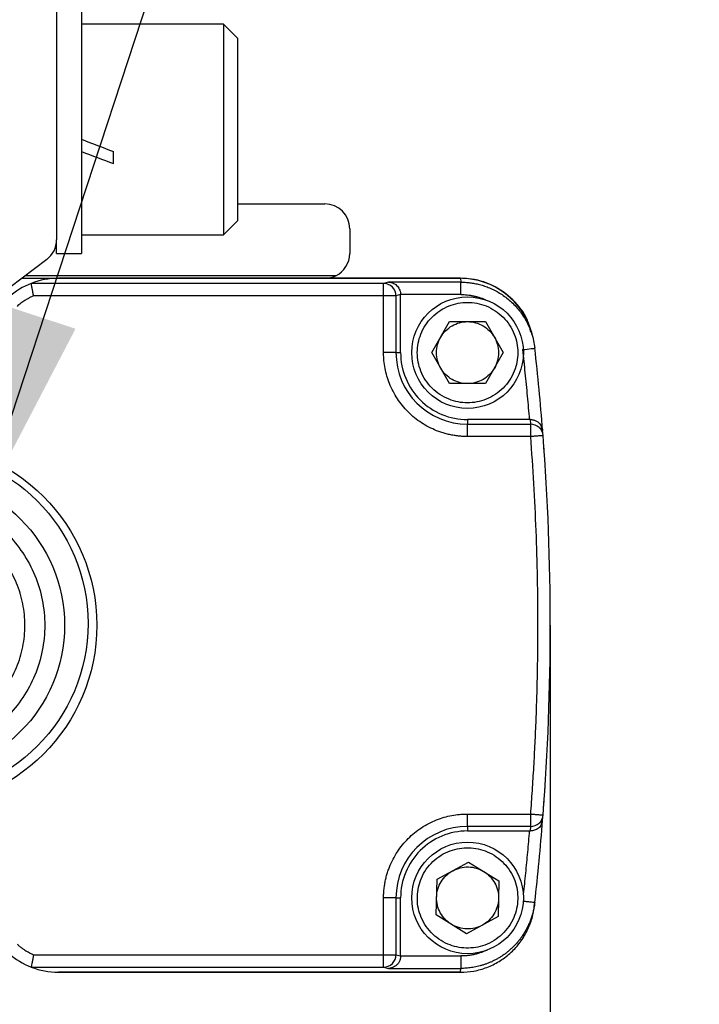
# Model space of a CAD drawing. Header units: millimetres. Extents: x 16 to 683, y 16 to 524.
# Tile 4 of 17: x 76 to 103, y 105 to 145. Entities that reach past the tile are written whole.
import ezdxf

# ---------------------------------------------------------------- set-up
doc = ezdxf.new("R2010")
doc.units = ezdxf.units.MM
doc.header["$LTSCALE"] = 2.5
doc.layers.add('DIMENSIONS', color=140, linetype='Continuous', lineweight=25)
doc.styles.add('SLDTEXTSTYLE0', font='TXT', dxfattribs={"width": 0.7})
doc.dimstyles.new('SLDDIMSTYLE0', dxfattribs={"dimtxt": 5.39502, "dimasz": 8.255, "dimexe": 0, "dimexo": 0.0625, "dimgap": 1.348755, "dimtad": 0, "dimtih": 1, "dimtoh": 1, "dimrnd": 1e-09, "dimzin": 4, "dimdsep": 46, "dimtxsty": 'SLDTEXTSTYLE0', "dimsah": 1, "dimcen": 0.09, "dimadec": 0, "dimazin": 1, "dimtfac": 1, "dimtofl": 0, "dimtmove": 0, "dimatfit": 3, "dimfxl": 0, "dimfrac": 2, "dimtolj": 1, "dimtzin": 12, "dimarcsym": 0})
doc.dimstyles.new('SLDDIMSTYLE1', dxfattribs={"dimtxt": 5.39502, "dimasz": 8.255, "dimexe": 0, "dimexo": 0.0625, "dimgap": 1.348755, "dimtad": 0, "dimtih": 1, "dimtoh": 1, "dimrnd": 1e-09, "dimzin": 12, "dimdsep": 46, "dimtxsty": 'SLDTEXTSTYLE0', "dimsah": 1, "dimcen": 0.09, "dimadec": 0, "dimazin": 3, "dimtfac": 1, "dimtofl": 0, "dimtmove": 0, "dimatfit": 3, "dimfxl": 0, "dimfrac": 2, "dimtolj": 1, "dimtzin": 12, "dimarcsym": 0})
doc.dimstyles.new('SLDDIMSTYLE2', dxfattribs={"dimtxt": 0.18, "dimasz": 8.255, "dimexe": 0, "dimexo": 0.0625, "dimgap": 0, "dimtad": 0, "dimtih": 1, "dimtoh": 1, "dimdec": 0, "dimrnd": 1e-09, "dimzin": 0, "dimdsep": 46, "dimtxsty": 'Standard', "dimsah": 1, "dimcen": 0.09, "dimadec": 0, "dimazin": 0, "dimtfac": 8.255, "dimtdec": 0, "dimtofl": 0, "dimtmove": 0, "dimatfit": 3, "dimfxl": 0, "dimfrac": 2, "dimtolj": 1, "dimtzin": 0, "dimarcsym": 0})

# ---------------------------------------------------------------- blocks, each defined once
blk = doc.blocks.new('_D_3')
at = {"layer": 'DIMENSIONS'}
for p, q in [((47.183, 131.906), (47.183, 78.352)), ((97.271, 116.906), (97.271, 78.352)), ((47.183, 86.29), (56.974, 86.29)), ((64.285, 86.29), (62.473, 86.29)), ((62.473, 86.29), (62.473, 77.715)), ((80.317, 86.29), (82.128, 86.29)), ((82.128, 86.29), (82.128, 77.715)), ((97.271, 86.29), (87.627, 86.29)), ((62.473, 77.715), (64.285, 77.715)), ((82.128, 77.715), (80.317, 77.715))]:
    blk.add_line(p, q, dxfattribs=at)
for points in [[(47.183, 86.29), (55.438, 85.02), (55.438, 87.56)], [(97.271, 86.29), (89.016, 87.56), (89.016, 85.02)]]:
    blk.add_solid(points, dxfattribs=at)
at = {"layer": 'DIMENSIONS', "char_height": 5.2917, "attachment_point": 1, "style": 'SLDTEXTSTYLE0'}
for s, insert in [('50.1', (64.285, 94.319)), ('1.97', (64.285, 84.536))]:
    blk.add_mtext(s, dxfattribs=dict(at, insert=insert))
blk = doc.blocks.new('_D_4')
at = {"layer": 'DIMENSIONS'}
for p, q in [((58.008, 150.081), (22.51, 150.081)), ((30.448, 150.081), (30.448, 138.157)), ((22.432, 128.375), (20.62, 128.375)), ((20.62, 128.375), (20.62, 119.801)), ((38.464, 128.375), (40.276, 128.375)), ((40.276, 128.375), (40.276, 119.801)), ((20.62, 119.801), (22.432, 119.801)), ((40.276, 119.801), (38.464, 119.801)), ((30.448, 106.081), (30.448, 118.593)), ((74.258, 106.081), (22.51, 106.081))]:
    blk.add_line(p, q, dxfattribs=at)
for points in [[(30.448, 150.081), (29.178, 141.826), (31.718, 141.826)], [(30.448, 106.081), (31.718, 114.336), (29.178, 114.336)]]:
    blk.add_solid(points, dxfattribs=at)
at = {"layer": 'DIMENSIONS', "char_height": 5.2917, "attachment_point": 1, "style": 'SLDTEXTSTYLE0'}
for s, insert in [('44.0', (22.432, 136.404)), ('1.73', (22.432, 126.622))]:
    blk.add_mtext(s, dxfattribs=dict(at, insert=insert))

msp = doc.modelspace()

# ---------------------------------------------------------------- linework, layer by layer
for p, q in [((77.362, 145.141), (77.362, 135.638)), ((78.362, 145.081), (78.362, 135.081)), ((84.096, 144.331), (78.362, 144.331)), ((84.662, 143.764), (84.096, 144.331)), ((84.096, 144.331), (84.096, 135.831)), ((84.662, 143.764), (84.662, 136.398)), ((79.662, 138.712), (79.662, 139.195)), ((84.662, 137.081), (88.183, 137.081)), ((84.096, 135.831), (84.662, 136.398)), ((89.183, 136.081), (89.183, 135.081)), ((77.362, 135.081), (77.362, 135.638)), ((78.362, 135.831), (84.096, 135.831)), ((77.362, 135.081), (78.362, 135.081)), ((76.966, 134.841), (73.67, 132.344)), ((75.964, 134.081), (77.433, 134.081)), ((88.619, 134.181), (76.096, 134.181)), ((93.645, 134.081), (77.433, 134.081)), ((77.433, 134.081), (93.635, 134.081)), ((90.75, 133.924), (90.547, 133.873)), ((93.663, 133.924), (90.75, 133.924)), ((93.645, 134.081), (93.663, 133.924)), ((90.547, 133.873), (76.336, 133.873)), ((90.547, 133.373), (76.435, 133.373)), ((90.547, 131.081), (90.547, 133.373)), ((91.233, 133.422), (91.047, 133.373)), ((91.047, 133.373), (91.047, 131.081)), ((93.663, 133.424), (91.233, 133.422)), ((91.233, 131.081), (91.233, 133.422)), ((92.489, 131.081), (93.211, 132.331)), ((93.211, 132.331), (94.654, 132.331)), ((94.654, 132.331), (95.376, 131.081)), ((96.546, 131.754), (96.527, 131.915)), ((96.626, 131.421), (96.644, 131.259)), ((91.047, 131.081), (90.547, 131.081)), ((91.047, 131.081), (91.233, 131.081)), ((93.211, 129.831), (92.489, 131.081)), ((95.376, 131.081), (94.654, 129.831)), ((94.654, 129.831), (93.211, 129.831)), ((93.933, 128.381), (93.933, 128.195)), ((96.424, 128.381), (93.933, 128.381)), ((96.465, 128.381), (96.424, 128.381)), ((96.479, 128.195), (96.465, 128.381)), ((93.933, 127.696), (93.933, 128.195)), ((93.933, 128.195), (96.479, 128.195)), ((96.933, 127.907), (96.917, 128.104)), ((96.978, 127.734), (96.962, 127.937)), ((96.479, 127.696), (93.933, 127.696)), ((97, 127.435), (96.995, 127.511)), ((93.933, 112.466), (96.479, 112.466)), ((93.933, 111.967), (93.933, 112.466)), ((96.962, 112.225), (96.978, 112.428)), ((96.995, 112.651), (97, 112.727)), ((96.918, 112.059), (96.933, 112.256)), ((96.479, 111.967), (93.933, 111.967)), ((93.933, 111.967), (93.933, 111.781)), ((93.933, 111.781), (96.424, 111.781)), ((96.424, 111.781), (96.465, 111.781)), ((96.465, 111.781), (96.479, 111.967)), ((92.702, 109.835), (93.97, 110.524)), ((93.97, 110.524), (95.201, 109.77)), ((92.665, 108.392), (92.702, 109.835)), ((95.201, 109.77), (95.164, 108.327)), ((90.547, 106.789), (90.547, 109.081)), ((91.047, 109.081), (90.547, 109.081)), ((91.047, 109.081), (91.047, 106.789)), ((91.047, 109.081), (91.233, 109.081)), ((91.233, 106.74), (91.233, 109.081)), ((96.626, 108.741), (96.644, 108.903)), ((93.896, 107.638), (92.665, 108.392)), ((95.164, 108.327), (93.896, 107.638)), ((96.528, 108.25), (96.547, 108.411)), ((76.435, 106.789), (90.547, 106.789)), ((91.047, 106.789), (91.233, 106.74)), ((91.233, 106.74), (93.663, 106.738)), ((76.336, 106.289), (90.547, 106.289)), ((77.433, 106.081), (93.645, 106.081)), ((93.635, 106.081), (77.433, 106.081)), ((90.547, 106.289), (90.75, 106.238)), ((90.75, 106.238), (93.663, 106.238)), ((93.645, 106.081), (93.663, 106.238))]:
    msp.add_line(p, q)
at = {"flags": 128}
msp.add_lwpolyline([(96.544, 108.346), (96.505, 108.207), (96.309, 107.722)], dxfattribs=at)
for centre, radius in [((93.933, 131.081), 2.25), ((71.633, 120.081), 7.35), ((71.631, 120.151), 7), ((71.633, 120.081), 6.051), ((93.933, 109.081), 2.25)]:
    msp.add_circle(centre, radius)
for centre, radius, start, end in [((88.183, 136.081), 1, 0, 90), ((76.362, 135.638), 1, 307.1467, 0), ((88.183, 135.081), 1, 295.8419, 0), ((77.433, 131.08), 3.001, 90, 111.4428), ((88.183, 135.081), 1, 270, 295.8419), ((93.635, 131.081), 3, 14.5796, 90), ((77.433, 131.08), 3.001, 111.4429, 131.7934), ((90.547, 133.374), 0.5, 44.9782, 89.9776), ((90.547, 133.373), 0.5, 0.0167, 44.9812), ((-2.729, 120.081), 100, 4.50605, 6.41802), ((93.933, 131.081), 2.886, 180, 270), ((96.479, 127.695), 0.5, 47.2175, 90.0085), ((96.48, 127.696), 0.5, 4.3917, 47.2171), ((-2.729, 120.081), 100, 355.61093, 4.38907), ((96.48, 112.466), 0.5, 312.7829, 355.6083), ((96.479, 112.467), 0.5, 269.9914, 312.7825), ((-2.729, 120.081), 100, 353.58198, 355.49395), ((93.933, 109.081), 2.886, 90, 180), ((77.433, 109.082), 3.001, 228.2066, 248.5571), ((90.547, 106.789), 0.5, 315.0188, 359.9833), ((77.433, 109.082), 3.001, 248.5572, 270), ((90.547, 106.788), 0.5, 270.0224, 315.0218)]:
    msp.add_arc(centre, radius, start, end)
for centre, start_param, end_param in [((79.662, 140.081), 4.621012, 4.738932), ((78.362, 140.081), 4.738932, 4.856852)]:
    msp.add_ellipse(centre, major_axis=(11.046, -4.179), ratio=0.070182, start_param=start_param, end_param=end_param)
for points, knots in [([(90.75, 133.924), (90.771, 133.923), (90.811, 133.921), (90.866, 133.909), (90.912, 133.894), (90.968, 133.87), (91.033, 133.83), (91.104, 133.765), (91.16, 133.69), (91.202, 133.604), (91.228, 133.514), (91.231, 133.452), (91.233, 133.422)], [0, 0, 0, 0, 0.0982308, 0.1829191, 0.2540684, 0.3116872, 0.4532819, 0.5752673, 0.6938426, 0.8027718, 0.9040139, 1, 1, 1, 1]), ([(96.487, 131.902), (96.447, 132.067), (96.33, 132.561), (95.79, 133.247), (94.965, 133.839), (94.196, 134.063), (93.753, 134.077), (93.645, 134.081)], [0, 0, 0, 0, 0.1316025, 0.3931418, 0.6546765, 0.9162017, 1, 1, 1, 1]), ([(93.663, 133.424), (93.663, 133.482), (93.663, 133.546), (93.663, 133.668), (93.663, 133.727), (93.663, 133.824), (93.663, 133.863), (93.663, 133.912), (93.663, 133.923), (93.663, 133.924)], [0, 0, 0, 0, 0.25, 0.25, 0.5, 0.5, 0.75, 0.75, 1, 1, 1, 1]), ([(93.663, 133.924), (93.723, 133.923), (93.844, 133.921), (94.03, 133.903), (94.222, 133.874), (94.418, 133.83), (94.619, 133.77), (94.822, 133.694), (95.025, 133.6), (95.228, 133.487), (95.427, 133.354), (95.621, 133.201), (95.807, 133.027), (95.983, 132.832), (96.145, 132.616), (96.291, 132.38), (96.417, 132.125), (96.521, 131.851), (96.601, 131.561), (96.63, 131.361), (96.644, 131.259)], [0, 0, 0, 0, 0.0408232, 0.0833966, 0.1277017, 0.1737312, 0.2214897, 0.270983, 0.3222123, 0.3751746, 0.4298689, 0.4862948, 0.5444519, 0.604341, 0.6659611, 0.7293112, 0.7943855, 0.8611896, 0.9297388, 1, 1, 1, 1]), ([(76.435, 133.373), (76.43, 133.395), (76.421, 133.439), (76.409, 133.5), (76.398, 133.557), (76.388, 133.607), (76.379, 133.652), (76.371, 133.69), (76.362, 133.737), (76.352, 133.789), (76.343, 133.838), (76.336, 133.868), (76.336, 133.872), (76.336, 133.873)], [0, 0, 0, 0, 0.085631, 0.166445, 0.242445, 0.313636, 0.380022, 0.44161, 0.498408, 0.621692, 0.748033, 0.888381, 1, 1, 1, 1]), ([(90.547, 133.373), (90.547, 133.393), (90.547, 133.43), (90.547, 133.482), (90.547, 133.526), (90.547, 133.584), (90.547, 133.653), (90.547, 133.753), (90.547, 133.844), (90.547, 133.872), (90.547, 133.873), (90.547, 133.873)], [0, 0, 0, 0, 0.0760298, 0.1431814, 0.2014099, 0.2507763, 0.3840247, 0.5012562, 0.7463407, 0.9914368, 1, 1, 1, 1]), ([(76.435, 133.373), (76.395, 133.355), (76.314, 133.318), (76.197, 133.255), (76.064, 133.175), (75.918, 133.074), (75.817, 132.988), (75.766, 132.945)], [0, 0, 0, 0, 0.166672, 0.333346, 0.500026, 0.75002, 1, 1, 1, 1]), ([(91.047, 133.373), (91.046, 133.373), (91.043, 133.373), (91.028, 133.373), (91.002, 133.373), (90.96, 133.373), (90.899, 133.373), (90.823, 133.373), (90.742, 133.373), (90.648, 133.373), (90.584, 133.373), (90.547, 133.373)], [0, 0, 0, 0, 0.082391, 0.1650119, 0.2501674, 0.3701902, 0.5001195, 0.6170981, 0.7500688, 0.8573843, 1, 1, 1, 1]), ([(91.908, 131.081), (91.908, 130.954), (91.931, 130.699), (92.042, 130.321), (92.228, 129.961), (92.491, 129.64), (92.813, 129.376), (93.173, 129.19), (93.551, 129.079), (93.933, 129.044), (94.314, 129.079), (94.692, 129.19), (95.053, 129.376), (95.374, 129.639), (95.638, 129.961), (95.823, 130.321), (95.934, 130.699), (95.969, 131.081), (95.934, 131.463), (95.824, 131.841), (95.638, 132.201), (95.374, 132.522), (95.053, 132.786), (94.693, 132.972), (94.315, 133.083), (93.933, 133.118), (93.551, 133.083), (93.173, 132.972), (92.813, 132.786), (92.491, 132.523), (92.228, 132.201), (92.042, 131.841), (91.931, 131.463), (91.908, 131.208), (91.908, 131.081)], [0, 0, 0, 0, 0.02999, 0.060002, 0.09248, 0.125, 0.157478, 0.189998, 0.219978, 0.25, 0.27998, 0.310002, 0.34248, 0.375, 0.407478, 0.439998, 0.469978, 0.5, 0.52998, 0.560002, 0.59248, 0.625, 0.657478, 0.689998, 0.719978, 0.75, 0.77998, 0.810002, 0.84248, 0.875, 0.907478, 0.939998, 0.969989, 1, 1, 1, 1]), ([(93.663, 133.424), (93.706, 133.423), (93.791, 133.422), (93.919, 133.412), (94.047, 133.395), (94.173, 133.372), (94.298, 133.343), (94.424, 133.306), (94.546, 133.265), (94.624, 133.23), (94.66, 133.214)], [0, 0, 0, 0, 0.125127, 0.249946, 0.374787, 0.499979, 0.624702, 0.749947, 0.885233, 1, 1, 1, 1]), ([(92.85, 131.706), (92.959, 131.895), (93.119, 132.054), (93.497, 132.273), (93.715, 132.331), (93.933, 132.331)], [0, 0, 0, 0, 0.5, 0.5, 1, 1, 1, 1]), ([(93.933, 132.331), (94.151, 132.331), (94.369, 132.273), (94.747, 132.054), (94.906, 131.895), (95.015, 131.706)], [0, 0, 0, 0, 0.5, 0.5, 1, 1, 1, 1]), ([(92.85, 130.456), (92.741, 130.645), (92.683, 130.863), (92.683, 131.299), (92.741, 131.517), (92.85, 131.706)], [0, 0, 0, 0, 0.5, 0.5, 1, 1, 1, 1]), ([(95.015, 131.706), (95.124, 131.517), (95.183, 131.299), (95.183, 130.863), (95.124, 130.645), (95.015, 130.456)], [0, 0, 0, 0, 0.5, 0.5, 1, 1, 1, 1]), ([(96.147, 131.203), (96.278, 131.218), (96.407, 131.232), (96.591, 131.253), (96.644, 131.259), (96.644, 131.259)], [0, 0, 0, 0, 0.5, 0.5, 1, 1, 1, 1]), ([(96.147, 131.203), (96.182, 130.89), (96.25, 130.264), (96.343, 129.323), (96.397, 128.695), (96.424, 128.381)], [0, 0, 0, 0, 0.333338, 0.666662, 1, 1, 1, 1]), ([(93.933, 127.696), (93.872, 127.697), (93.75, 127.698), (93.569, 127.714), (93.388, 127.738), (93.209, 127.772), (93.032, 127.816), (92.857, 127.869), (92.635, 127.95), (92.37, 128.071), (92.071, 128.246), (91.791, 128.45), (91.535, 128.684), (91.302, 128.94), (91.029, 129.312), (90.772, 129.81), (90.617, 130.34), (90.563, 130.721), (90.549, 130.934), (90.548, 131.04), (90.547, 131.081)], [0, 0, 0, 0, 0.034297, 0.068595, 0.102892, 0.137189, 0.171487, 0.205784, 0.240081, 0.305071, 0.370066, 0.435125, 0.500166, 0.565492, 0.630155, 0.760076, 0.879937, 0.939684, 0.977073, 1, 1, 1, 1]), ([(91.233, 131.081), (91.233, 130.728), (91.303, 130.374), (91.574, 129.721), (91.774, 129.422), (92.273, 128.922), (92.573, 128.722), (93.226, 128.451), (93.579, 128.381), (93.933, 128.381)], [0, 0, 0, 0, 0.25, 0.25, 0.5, 0.5, 0.75, 0.75, 1, 1, 1, 1]), ([(93.933, 129.831), (93.715, 129.831), (93.497, 129.889), (93.119, 130.108), (92.959, 130.267), (92.85, 130.456)], [0, 0, 0, 0, 0.5, 0.5, 1, 1, 1, 1]), ([(95.015, 130.456), (94.906, 130.267), (94.747, 130.108), (94.369, 129.889), (94.151, 129.831), (93.933, 129.831)], [0, 0, 0, 0, 0.5, 0.5, 1, 1, 1, 1]), ([(96.465, 128.381), (96.483, 128.381), (96.521, 128.379), (96.577, 128.37), (96.634, 128.354), (96.69, 128.331), (96.743, 128.301), (96.799, 128.26), (96.857, 128.202), (96.91, 128.124), (96.949, 128.033), (96.958, 127.969), (96.962, 127.937)], [0, 0, 0, 0, 0.06106, 0.125865, 0.194778, 0.268008, 0.345638, 0.427667, 0.546114, 0.691126, 0.847623, 1, 1, 1, 1]), ([(96.479, 127.696), (96.479, 127.715), (96.479, 127.752), (96.479, 127.803), (96.479, 127.846), (96.479, 127.903), (96.479, 127.971), (96.479, 128.061), (96.479, 128.156), (96.479, 128.192), (96.479, 128.195), (96.479, 128.195)], [0, 0, 0, 0, 0.076673, 0.14405, 0.202085, 0.250839, 0.384494, 0.501391, 0.698062, 0.991628, 1, 1, 1, 1]), ([(96.978, 127.734), (96.977, 127.734), (96.976, 127.734), (96.963, 127.733), (96.941, 127.731), (96.9, 127.728), (96.837, 127.723), (96.757, 127.717), (96.673, 127.711), (96.578, 127.703), (96.515, 127.698), (96.479, 127.696)], [0, 0, 0, 0, 0.079276, 0.158479, 0.24017, 0.364396, 0.500112, 0.620842, 0.760051, 0.862276, 1, 1, 1, 1]), ([(96.479, 112.466), (96.503, 112.783), (96.55, 113.417), (96.608, 114.368), (96.659, 115.319), (96.7, 116.271), (96.732, 117.223), (96.755, 118.176), (96.768, 119.128), (96.775, 120.399), (96.76, 121.987), (96.704, 123.892), (96.615, 125.795), (96.525, 127.062), (96.479, 127.696)], [0, 0, 0, 0, 0.062507, 0.125012, 0.187515, 0.250017, 0.312516, 0.375013, 0.437509, 0.500002, 0.625037, 0.750048, 0.875036, 1, 1, 1, 1]), ([(97.069, 126.431), (97.061, 126.56), (97.053, 126.689), (97.036, 126.933), (97.028, 127.048), (97.015, 127.236), (97.009, 127.311), (97.002, 127.411), (97, 127.435), (97, 127.435)], [0, 0, 0, 0, 0.25, 0.25, 0.5, 0.5, 0.75, 0.75, 1, 1, 1, 1]), ([(71.633, 124.531), (71.924, 124.531), (72.507, 124.475), (73.346, 124.218), (74.122, 123.806), (74.799, 123.248), (75.358, 122.57), (75.77, 121.795), (76.027, 120.955), (76.111, 120.081), (76.027, 119.207), (75.77, 118.368), (75.358, 117.592), (74.799, 116.915), (74.122, 116.356), (73.347, 115.944), (72.507, 115.687), (71.633, 115.603), (70.759, 115.687), (69.919, 115.944), (69.144, 116.356), (68.467, 116.914), (67.908, 117.592), (67.496, 118.367), (67.239, 119.207), (67.155, 120.081), (67.238, 120.955), (67.496, 121.794), (67.907, 122.57), (68.466, 123.247), (69.143, 123.806), (69.919, 124.218), (70.759, 124.475), (71.341, 124.531), (71.633, 124.531)], [0, 0, 0, 0, 0.031243, 0.0625, 0.093736, 0.125, 0.156236, 0.1875, 0.218736, 0.25, 0.281236, 0.3125, 0.343736, 0.375, 0.406236, 0.4375, 0.468736, 0.5, 0.531236, 0.5625, 0.593736, 0.625, 0.656236, 0.6875, 0.718736, 0.75, 0.781236, 0.8125, 0.843736, 0.875, 0.906236, 0.9375, 0.968743, 1, 1, 1, 1]), ([(97, 112.727), (97, 112.727), (97.002, 112.751), (97.009, 112.851), (97.015, 112.926), (97.028, 113.114), (97.036, 113.229), (97.053, 113.473), (97.061, 113.602), (97.069, 113.731)], [0, 0, 0, 0, 0.25, 0.25, 0.5, 0.5, 0.75, 0.75, 1, 1, 1, 1]), ([(90.547, 109.081), (90.548, 109.142), (90.55, 109.263), (90.565, 109.445), (90.59, 109.626), (90.624, 109.805), (90.668, 109.982), (90.721, 110.156), (90.802, 110.379), (90.923, 110.644), (91.098, 110.943), (91.302, 111.223), (91.535, 111.479), (91.792, 111.712), (92.164, 111.985), (92.662, 112.242), (93.192, 112.397), (93.573, 112.451), (93.785, 112.465), (93.892, 112.466), (93.933, 112.466)], [0, 0, 0, 0, 0.0342973, 0.0685946, 0.1028919, 0.1371892, 0.1714865, 0.2057838, 0.2400811, 0.3050715, 0.3700656, 0.4351246, 0.5001663, 0.5654924, 0.6301555, 0.7600756, 0.8799372, 0.9396843, 0.9770725, 1, 1, 1, 1]), ([(96.479, 112.466), (96.504, 112.465), (96.55, 112.461), (96.612, 112.456), (96.682, 112.451), (96.757, 112.445), (96.837, 112.439), (96.9, 112.434), (96.945, 112.431), (96.973, 112.428), (96.976, 112.428), (96.978, 112.428)], [0, 0, 0, 0, 0.095833, 0.175881, 0.240155, 0.379312, 0.500091, 0.635755, 0.760031, 0.881353, 1, 1, 1, 1]), ([(96.479, 111.967), (96.479, 111.968), (96.479, 111.971), (96.479, 111.986), (96.479, 112.011), (96.479, 112.053), (96.479, 112.114), (96.479, 112.191), (96.479, 112.272), (96.479, 112.366), (96.479, 112.43), (96.479, 112.466)], [0, 0, 0, 0, 0.082213, 0.164743, 0.250168, 0.369701, 0.500121, 0.616688, 0.75007, 0.85648, 1, 1, 1, 1]), ([(96.913, 112.061), (96.911, 112.053), (96.894, 111.991), (96.804, 111.897), (96.672, 111.817), (96.553, 111.785), (96.494, 111.782), (96.465, 111.781)], [0, 0, 0, 0, 0.053693, 0.4143831, 0.7281063, 0.8676324, 1, 1, 1, 1]), ([(93.933, 111.781), (93.579, 111.781), (93.226, 111.711), (92.573, 111.44), (92.273, 111.24), (91.774, 110.74), (91.574, 110.441), (91.303, 109.788), (91.233, 109.434), (91.233, 109.081)], [0, 0, 0, 0, 0.25, 0.25, 0.5, 0.5, 0.75, 0.75, 1, 1, 1, 1]), ([(96.424, 111.781), (96.4, 111.497), (96.351, 110.93), (96.269, 110.08), (96.208, 109.514), (96.178, 109.232)], [0, 0, 0, 0, 0.333337, 0.666662, 1, 1, 1, 1]), ([(93.88, 107.057), (94.008, 107.053), (94.263, 107.07), (94.643, 107.171), (95.008, 107.348), (95.337, 107.603), (95.608, 107.917), (95.803, 108.272), (95.924, 108.648), (95.969, 109.028), (95.944, 109.411), (95.842, 109.792), (95.666, 110.157), (95.411, 110.485), (95.096, 110.757), (94.741, 110.951), (94.366, 111.072), (93.985, 111.117), (93.603, 111.092), (93.222, 110.991), (92.857, 110.814), (92.529, 110.559), (92.257, 110.245), (92.062, 109.89), (91.942, 109.514), (91.897, 109.134), (91.922, 108.751), (92.023, 108.37), (92.199, 108.005), (92.454, 107.677), (92.769, 107.405), (93.124, 107.211), (93.499, 107.09), (93.753, 107.06), (93.88, 107.057)], [0, 0, 0, 0, 0.02999, 0.060002, 0.09248, 0.125, 0.157478, 0.189998, 0.219978, 0.25, 0.27998, 0.310002, 0.34248, 0.375, 0.407478, 0.439998, 0.469978, 0.5, 0.52998, 0.560002, 0.59248, 0.625, 0.657478, 0.689998, 0.719978, 0.75, 0.77998, 0.810002, 0.84248, 0.875, 0.907478, 0.939998, 0.969989, 1, 1, 1, 1]), ([(92.683, 109.113), (92.689, 109.331), (92.753, 109.548), (92.981, 109.92), (93.144, 110.075), (93.336, 110.179)], [0, 0, 0, 0, 0.5, 0.5, 1, 1, 1, 1]), ([(93.336, 110.179), (93.528, 110.283), (93.747, 110.336), (94.183, 110.325), (94.399, 110.261), (94.585, 110.147)], [0, 0, 0, 0, 0.5, 0.5, 1, 1, 1, 1]), ([(94.585, 110.147), (94.772, 110.033), (94.927, 109.87), (95.135, 109.486), (95.188, 109.267), (95.182, 109.049)], [0, 0, 0, 0, 0.5, 0.5, 1, 1, 1, 1]), ([(93.28, 108.015), (93.094, 108.129), (92.939, 108.292), (92.73, 108.676), (92.678, 108.895), (92.683, 109.113)], [0, 0, 0, 0, 0.5, 0.5, 1, 1, 1, 1]), ([(96.644, 108.903), (96.637, 108.844), (96.622, 108.727), (96.586, 108.555), (96.542, 108.388), (96.489, 108.225), (96.427, 108.069), (96.359, 107.918), (96.283, 107.773), (96.2, 107.635), (96.112, 107.503), (96.019, 107.378), (95.921, 107.26), (95.818, 107.149), (95.712, 107.045), (95.603, 106.948), (95.491, 106.858), (95.377, 106.775), (95.261, 106.698), (95.144, 106.628), (95.026, 106.565), (94.908, 106.508), (94.79, 106.457), (94.671, 106.412), (94.554, 106.373), (94.437, 106.339), (94.321, 106.31), (94.207, 106.287), (94.095, 106.269), (93.984, 106.255), (93.875, 106.245), (93.768, 106.239), (93.698, 106.238), (93.663, 106.238)], [0, 0, 0, 0, 0.040667, 0.080788, 0.120346, 0.159337, 0.197765, 0.235632, 0.272942, 0.309692, 0.345882, 0.381511, 0.416578, 0.451085, 0.48503, 0.518413, 0.551236, 0.583497, 0.615197, 0.646335, 0.676911, 0.706926, 0.736378, 0.765267, 0.793593, 0.821357, 0.848561, 0.875205, 0.90129, 0.926815, 0.951778, 0.976174, 1, 1, 1, 1]), ([(95.182, 109.049), (95.177, 108.831), (95.113, 108.614), (94.885, 108.242), (94.721, 108.087), (94.53, 107.983)], [0, 0, 0, 0, 0.5, 0.5, 1, 1, 1, 1]), ([(96.163, 108.957), (96.221, 108.95), (96.283, 108.943), (96.402, 108.93), (96.459, 108.924), (96.552, 108.913), (96.588, 108.909), (96.634, 108.904), (96.644, 108.903), (96.644, 108.903)], [0, 0, 0, 0, 0.25, 0.25, 0.5, 0.5, 0.75, 0.75, 1, 1, 1, 1]), ([(93.645, 106.081), (93.829, 106.081), (94.01, 106.098), (94.366, 106.163), (94.543, 106.213), (94.885, 106.343), (95.048, 106.423), (95.358, 106.611), (95.506, 106.721), (95.779, 106.964), (95.902, 107.096), (96.125, 107.383), (96.225, 107.539), (96.392, 107.862), (96.461, 108.029), (96.567, 108.377), (96.605, 108.558), (96.626, 108.741)], [0, 0, 0, 0, 0.125, 0.125, 0.25, 0.25, 0.375, 0.375, 0.5, 0.5, 0.625, 0.625, 0.75, 0.75, 0.875, 0.875, 1, 1, 1, 1]), ([(94.53, 107.983), (94.338, 107.879), (94.119, 107.826), (93.682, 107.837), (93.466, 107.901), (93.28, 108.015)], [0, 0, 0, 0, 0.5, 0.5, 1, 1, 1, 1]), ([(75.766, 107.217), (75.8, 107.188), (75.867, 107.13), (75.973, 107.05), (76.101, 106.963), (76.254, 106.872), (76.374, 106.817), (76.435, 106.789)], [0, 0, 0, 0, 0.166671, 0.3333444, 0.5000232, 0.7500191, 1, 1, 1, 1]), ([(94.729, 106.977), (94.681, 106.955), (94.584, 106.912), (94.436, 106.858), (94.285, 106.814), (94.133, 106.78), (93.978, 106.756), (93.821, 106.741), (93.716, 106.739), (93.663, 106.738)], [0, 0, 0, 0, 0.144605, 0.287683, 0.429793, 0.571507, 0.713399, 0.856042, 1, 1, 1, 1]), ([(76.435, 106.789), (76.431, 106.768), (76.423, 106.729), (76.411, 106.674), (76.401, 106.624), (76.39, 106.567), (76.377, 106.503), (76.358, 106.409), (76.344, 106.332), (76.338, 106.301), (76.335, 106.291), (76.336, 106.29), (76.336, 106.289)], [0, 0, 0, 0, 0.07844, 0.151113, 0.217997, 0.279075, 0.387614, 0.498915, 0.746509, 0.887683, 0.921001, 1, 1, 1, 1]), ([(90.547, 106.289), (90.547, 106.29), (90.548, 106.291), (90.548, 106.304), (90.548, 106.323), (90.548, 106.351), (90.547, 106.389), (90.547, 106.44), (90.547, 106.509), (90.547, 106.591), (90.547, 106.686), (90.547, 106.752), (90.547, 106.789)], [0, 0, 0, 0, 0.079325, 0.157759, 0.237432, 0.320179, 0.407442, 0.500234, 0.617142, 0.750126, 0.857342, 1, 1, 1, 1]), ([(90.547, 106.789), (90.567, 106.789), (90.603, 106.789), (90.654, 106.789), (90.697, 106.789), (90.755, 106.789), (90.823, 106.789), (90.899, 106.789), (90.96, 106.789), (91.007, 106.789), (91.038, 106.789), (91.044, 106.789), (91.047, 106.789)], [0, 0, 0, 0, 0.075802, 0.142783, 0.2009, 0.250213, 0.383123, 0.500139, 0.630008, 0.750069, 0.876568, 1, 1, 1, 1]), ([(91.233, 106.74), (91.232, 106.72), (91.23, 106.68), (91.219, 106.619), (91.201, 106.56), (91.175, 106.503), (91.143, 106.448), (91.097, 106.39), (91.033, 106.332), (90.954, 106.284), (90.858, 106.247), (90.79, 106.241), (90.75, 106.238)], [0, 0, 0, 0, 0.0635945, 0.1291275, 0.1973937, 0.2690968, 0.3448449, 0.4251541, 0.547617, 0.6886582, 0.8171662, 1, 1, 1, 1]), ([(93.663, 106.738), (93.663, 106.608), (93.663, 106.479), (93.663, 106.294), (93.663, 106.239), (93.663, 106.238)], [0, 0, 0, 0, 0.5, 0.5, 1, 1, 1, 1])]:
    msp.add_open_spline(points, degree=3, knots=knots)
msp.add_open_spline([(71.633, 114.831), (71.976, 114.831), (72.664, 114.899), (73.655, 115.199), (74.568, 115.688), (75.369, 116.345), (76.026, 117.145), (76.514, 118.059), (76.815, 119.05), (76.917, 120.081), (76.815, 121.112), (76.514, 122.103), (76.026, 123.017), (75.369, 123.817), (74.568, 124.474), (73.655, 124.963), (72.664, 125.263), (71.633, 125.365), (70.602, 125.263), (69.611, 124.963), (68.697, 124.474), (67.896, 123.817), (67.239, 123.017), (66.751, 122.103), (66.45, 121.112), (66.349, 120.081), (66.45, 119.05), (66.751, 118.059), (67.239, 117.145), (67.896, 116.345), (68.697, 115.688), (69.611, 115.199), (70.602, 114.899), (71.289, 114.831), (71.633, 114.831)], degree=3)
at = {"layer": 'DIMENSIONS'}
msp.add_line((97.271, 120.081), (97.271, 105.558), dxfattribs=at)

# ---------------------------------------------------------------- dimensions: what is measured, and where the dimension line sits
dim = msp.add_linear_dim(base=(30.448, 150.081), p1=(77.433, 106.081), p2=(61.183, 150.081), angle=90, dimstyle='SLDDIMSTYLE0', dxfattribs=at)
dim.commit()
dim.dimension.update_dxf_attribs({"geometry": '_D_4', "text_midpoint": (30.448, 128.375), "dimtype": 160})
dim = msp.add_linear_dim(base=(47.183, 86.29), p1=(97.271, 120.081), p2=(47.183, 135.081), dimstyle='SLDDIMSTYLE1', dxfattribs=at)
dim.commit()
dim.dimension.update_dxf_attribs({"geometry": '_D_3', "text_midpoint": (72.301, 86.29), "dimtype": 160})

# ---------------------------------------------------------------- leaders
msp.add_leader([(74.26, 124.626), (87.404, 164.653), (103.279, 164.653)], dimstyle='SLDDIMSTYLE2', dxfattribs=at)

doc.saveas('drawing.dxf')
